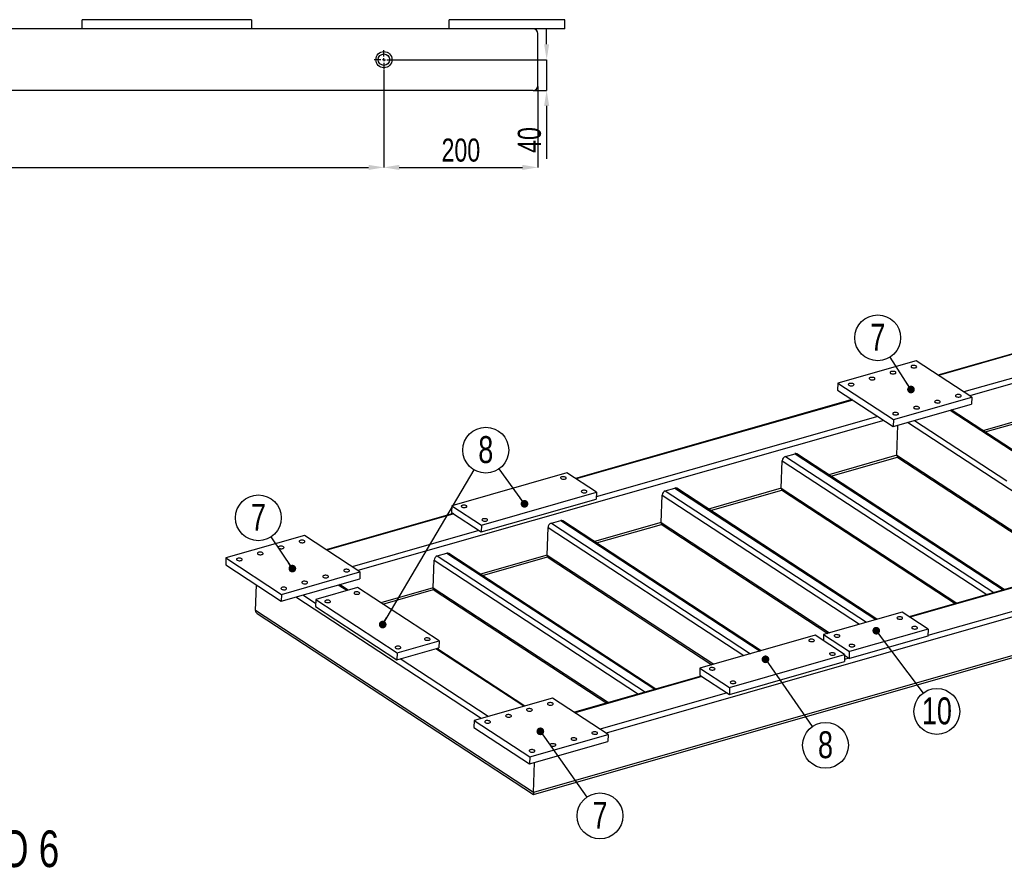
# Model space of a CAD drawing. Header units: millimetres. Extents: x 5 to 589, y 5 to 415.
# Tile 4 of 9: x 221 to 349, y 83 to 194. Entities that reach past the tile are written whole.
import ezdxf

# ---------------------------------------------------------------- set-up
doc = ezdxf.new("R2010")
doc.units = ezdxf.units.MM
doc.header["$PDSIZE"] = -1
doc.linetypes.add('CENTERX2', pattern=[20.32, 12.7, -2.54, 2.54, -2.54])
for name, color, linetype in [('COTES', 1, 'Continuous'), ('NOTES', 6, 'Continuous'), ('TRAIT-MIXTES', 3, 'CENTERX2')]:
    doc.layers.add(name, color=color, linetype=linetype)
doc.layers.add('TRAIT-FORT', color=4, linetype='Continuous', lineweight=25)
doc.styles.add('SLDTEXTSTYLE0', font='TXT', dxfattribs={"width": 0.75})
doc.dimstyles.new('SLDDIMSTYLE0', dxfattribs={"dimtxt": 3, "dimasz": 2, "dimexe": 0, "dimexo": 0.0625, "dimgap": 0.75, "dimtad": 1, "dimdec": 0, "dimlfac": 10, "dimrnd": 1e-09, "dimzin": 12, "dimdsep": 46, "dimtxsty": 'SLDTEXTSTYLE0', "dimsah": 1, "dimcen": 0.09, "dimadec": 0, "dimazin": 3, "dimtfac": 1, "dimtdec": 0, "dimtofl": 0, "dimtmove": 0, "dimatfit": 3, "dimfxl": 1, "dimfrac": 2, "dimtolj": 1, "dimtzin": 12, "dimarcsym": 0})
doc.dimstyles.new('SLDDIMSTYLE1', dxfattribs={"dimtxt": 3, "dimasz": 2, "dimexe": 0, "dimexo": 0.0625, "dimgap": 0.75, "dimtad": 1, "dimdec": 0, "dimlfac": 10, "dimrnd": 1e-09, "dimzin": 12, "dimdsep": 46, "dimtxsty": 'SLDTEXTSTYLE0', "dimsah": 1, "dimcen": 0.09, "dimadec": 0, "dimazin": 3, "dimtfac": 1, "dimtdec": 0, "dimtmove": 0, "dimatfit": 0, "dimfxl": 1, "dimfrac": 2, "dimtolj": 1, "dimtzin": 12, "dimarcsym": 0})
doc.dimstyles.new('SLDDIMSTYLE5', dxfattribs={"dimtxt": 0.18, "dimasz": 1, "dimexe": 0, "dimexo": 0.0625, "dimgap": 0, "dimtad": 0, "dimtih": 1, "dimtoh": 1, "dimdec": 0, "dimrnd": 1e-09, "dimzin": 0, "dimdsep": 46, "dimtxsty": 'Standard', "dimblk1": 'DOT', "dimblk2": 'DOT', "dimsah": 1, "dimcen": 0.09, "dimadec": 0, "dimazin": 0, "dimtfac": 1, "dimtdec": 0, "dimtofl": 0, "dimtmove": 0, "dimatfit": 3, "dimldrblk": 'DOT', "dimfxl": 1, "dimfrac": 2, "dimtolj": 1, "dimtzin": 0, "dimarcsym": 0})

# ---------------------------------------------------------------- blocks, each defined once
blk = doc.blocks.new('SW_NOTE_1')
at = {"layer": 'NOTES', "color": 0, "insert": (0, -1.21), "char_height": 4.7625, "attachment_point": 1, "style": 'SLDTEXTSTYLE0'}
blk.add_mtext('COTATION PERCAGES KIT SISMIQUE SUR LE FOLIO 6', dxfattribs=at)
blk = doc.blocks.new('SW_NOTE_15')
at = {"layer": 'NOTES', "color": 0}
blk.add_circle((-1.74, 2.42), 2.98, dxfattribs=at)
at = {"layer": 'NOTES', "color": 0, "insert": (-1.74, 4.24), "char_height": 3.5, "attachment_point": 2, "style": 'SLDTEXTSTYLE0'}
blk.add_mtext('8', dxfattribs=at)
blk = doc.blocks.new('_Dot')
at = {"color": 0, "linetype": 'ByBlock', "lineweight": -2}
blk.add_line((-0.5, 0), (-1, 0), dxfattribs=at)
at = {"color": 0, "linetype": 'ByBlock', "const_width": 0.5}
blk.add_lwpolyline([(-0.25, 0, 1), (0.25, 0, 1)], format="xyb", close=True, dxfattribs=at)
blk = doc.blocks.new('SW_NOTE_16')
at = {"layer": 'NOTES', "color": 0}
blk.add_circle((1.71, -2.45), 2.98, dxfattribs=at)
at = {"layer": 'NOTES', "color": 0, "insert": (1.71, -0.63), "char_height": 3.5, "attachment_point": 2, "style": 'SLDTEXTSTYLE0'}
blk.add_mtext('8', dxfattribs=at)
blk = doc.blocks.new('SW_NOTE_19')
at = {"layer": 'NOTES', "color": 0}
blk.add_circle((1.79, -2.39), 2.98, dxfattribs=at)
at = {"layer": 'NOTES', "color": 0, "insert": (1.8, -0.57), "char_height": 3.5, "attachment_point": 2, "style": 'SLDTEXTSTYLE0'}
blk.add_mtext('10', dxfattribs=at)
blk = doc.blocks.new('SW_NOTE_21')
at = {"layer": 'NOTES', "color": 0}
blk.add_circle((-1.61, 2.51), 2.98, dxfattribs=at)
at = {"layer": 'NOTES', "color": 0, "insert": (-1.61, 4.33), "char_height": 3.5, "attachment_point": 2, "style": 'SLDTEXTSTYLE0'}
blk.add_mtext('7', dxfattribs=at)
blk = doc.blocks.new('SW_NOTE_22')
at = {"layer": 'NOTES', "color": 0}
blk.add_circle((-1.66, 2.48), 2.98, dxfattribs=at)
at = {"layer": 'NOTES', "color": 0, "insert": (-1.66, 4.3), "char_height": 3.5, "attachment_point": 2, "style": 'SLDTEXTSTYLE0'}
blk.add_mtext('7', dxfattribs=at)
blk = doc.blocks.new('SW_NOTE_23')
at = {"layer": 'NOTES', "color": 0}
blk.add_circle((1.72, -2.44), 2.98, dxfattribs=at)
at = {"layer": 'NOTES', "color": 0, "insert": (1.72, -0.62), "char_height": 3.5, "attachment_point": 2, "style": 'SLDTEXTSTYLE0'}
blk.add_mtext('7', dxfattribs=at)
blk = doc.blocks.new('_D_61')
at = {"layer": 'COTES', "color": 0, "lineweight": -2, "transparency": 16777216}
for p, q in [((137.02, 187.97), (137.02, 175.29)), ((268.02, 187.97), (268.02, 175.29)), ((139.02, 175.29), (266.02, 175.29))]:
    blk.add_line(p, q, dxfattribs=at)
at = {"layer": 'COTES', "color": 0, "transparency": 16777216}
for points in [[(139.02, 175.62), (139.02, 174.95), (137.02, 175.29)], [(266.02, 175.62), (266.02, 174.95), (268.02, 175.29)]]:
    blk.add_solid(points, dxfattribs=at)
at = {"layer": 'Defpoints', "color": 0, "transparency": 16777216}
for p in [(137.02, 188.04), (268.02, 188.04), (268.02, 175.29)]:
    blk.add_point(p, dxfattribs=at)
at = {"layer": 'COTES', "color": 0, "transparency": 16777216, "insert": (202.52, 179.04), "char_height": 3, "attachment_point": 2, "style": 'SLDTEXTSTYLE0'}
blk.add_mtext('\\A1;1310', dxfattribs=at)
blk = doc.blocks.new('_D_63')
at = {"layer": 'COTES', "color": 0, "lineweight": -2, "transparency": 16777216}
for p, q in [((268.02, 187.97), (268.02, 175.29)), ((288.02, 185.82), (288.02, 175.29)), ((270.02, 175.29), (286.02, 175.29))]:
    blk.add_line(p, q, dxfattribs=at)
at = {"layer": 'COTES', "color": 0, "transparency": 16777216}
for points in [[(270.02, 175.62), (270.02, 174.95), (268.02, 175.29)], [(286.02, 175.62), (286.02, 174.95), (288.02, 175.29)]]:
    blk.add_solid(points, dxfattribs=at)
at = {"layer": 'Defpoints', "color": 0, "transparency": 16777216}
for p in [(268.02, 188.04), (288.02, 185.89), (288.02, 175.29)]:
    blk.add_point(p, dxfattribs=at)
at = {"layer": 'COTES', "color": 0, "transparency": 16777216, "insert": (278.02, 179.04), "char_height": 3, "attachment_point": 2, "style": 'SLDTEXTSTYLE0'}
blk.add_mtext('\\A1;200', dxfattribs=at)
blk = doc.blocks.new('_D_64')
at = {"layer": 'COTES', "color": 0, "lineweight": -2, "transparency": 16777216}
for p, q in [((289.17, 191.29), (289.17, 193.29)), ((269.33, 189.29), (289.17, 189.29)), ((289.17, 189.29), (289.17, 185.29)), ((287.48, 185.29), (289.17, 185.29)), ((289.17, 183.29), (289.17, 176.41))]:
    blk.add_line(p, q, dxfattribs=at)
at = {"layer": 'COTES', "color": 0, "transparency": 16777216}
for points in [[(288.84, 191.29), (289.5, 191.29), (289.17, 189.29)], [(288.84, 183.29), (289.5, 183.29), (289.17, 185.29)]]:
    blk.add_solid(points, dxfattribs=at)
at = {"layer": 'Defpoints', "color": 0, "transparency": 16777216}
for p in [(269.27, 189.29), (287.42, 185.29), (289.17, 185.29)]:
    blk.add_point(p, dxfattribs=at)
at = {"layer": 'COTES', "color": 0, "transparency": 16777216, "insert": (285.42, 178.85), "char_height": 3, "attachment_point": 2, "rotation": 90, "style": 'SLDTEXTSTYLE0'}
blk.add_mtext('\\A1;40', dxfattribs=at)
blk = doc.blocks.new('SW_CENTERMARKSYMBOL_71')
at = {"layer": 'TRAIT-MIXTES', "color": 0}
for p, q in [((-0.4, 0), (-1.25, 0)), ((0, 0), (-0.2, 0)), ((0, 0.4), (0, 1.25)), ((0, 0), (0, 0.2)), ((0, 0), (0, -0.2)), ((0, 0), (0.2, 0)), ((0.4, 0), (1.25, 0)), ((0, -0.4), (0, -1.25))]:
    blk.add_line(p, q, dxfattribs=at)

msp = doc.modelspace()

# ---------------------------------------------------------------- linework, layer by layer
at = {"layer": 'TRAIT-FORT', "lineweight": 25}
for p, q in [((228.82, 193.29), (169.22, 193.29)), ((250.82, 194.49), (228.82, 194.49)), ((228.82, 193.29), (228.82, 194.49)), ((250.82, 193.29), (228.82, 193.29)), ((250.82, 194.49), (250.82, 193.29)), ((276.52, 193.29), (250.82, 193.29)), ((276.52, 193.29), (276.52, 194.49)), ((291.52, 194.49), (276.52, 194.49)), ((291.52, 193.29), (276.52, 193.29)), ((291.52, 193.29), (291.52, 194.49)), ((288.02, 185.89), (288.02, 192.69)), ((287.42, 185.29), (46.62, 185.29)), ((412.49, 165.13), (344.15, 145.6)), ((375.96, 158.56), (340.03, 148.3)), ((376.04, 158.51), (340.11, 148.24)), ((379.32, 156.36), (343.39, 146.1)), ((337.2, 150.15), (327, 147.24)), ((344.42, 145.42), (337.2, 150.15)), ((327, 147.24), (326.97, 146.34)), ((327, 147.24), (334.23, 142.51)), ((452.08, 146.11), (296.9, 101.77)), ((326.97, 146.34), (334.19, 141.62)), ((440.68, 146.72), (336.28, 116.89)), ((440.72, 146.65), (336.36, 116.84)), ((328.86, 145.1), (292.94, 134.84)), ((328.95, 145.05), (293.02, 134.79)), ((334.23, 142.51), (344.42, 145.42)), ((344.42, 145.42), (344.39, 144.53)), ((334.19, 141.62), (344.39, 144.53)), ((341.6, 143.73), (353.03, 136.25)), ((353.18, 136.29), (341.75, 143.77)), ((332.98, 142.41), (264.64, 122.88)), ((332.22, 142.91), (295.62, 132.45)), ((334.23, 142.51), (334.19, 141.62)), ((336.09, 142.16), (363.02, 124.53)), ((336.98, 142.41), (348.96, 134.57)), ((353.11, 143.14), (345.88, 141.07)), ((346.15, 140.9), (353.17, 142.91)), ((451.9, 141.03), (287.44, 94.04)), ((334.69, 137.87), (334.83, 141.8)), ((287.48, 93.8), (451.56, 140.68)), ((319.67, 133.58), (319.8, 137.17)), ((319.8, 137.17), (346.37, 119.77)), ((320.22, 137.73), (321.45, 138.08)), ((320.22, 137.73), (347.27, 120.03)), ((321.45, 138.08), (348.49, 120.38)), ((348.64, 120.42), (321.7, 138.05)), ((334.69, 137.87), (325.84, 135.34)), ((326.1, 135.17), (334.75, 137.64)), ((334.69, 137.87), (357.49, 122.95)), ((334.83, 137.57), (357.27, 122.89)), ((291.79, 135.59), (276.83, 131.32)), ((295.64, 133.07), (291.79, 135.59)), ((304.59, 133.26), (305.82, 133.61)), ((304.59, 133.26), (330.73, 116.16)), ((305.82, 133.61), (331.95, 116.51)), ((332.1, 116.55), (306.07, 133.58)), ((319.67, 133.58), (310.21, 130.88)), ((310.47, 130.71), (319.73, 133.35)), ((319.67, 133.58), (342.47, 118.66)), ((319.81, 133.28), (342.25, 118.59)), ((280.66, 127.9), (295.61, 132.18)), ((280.69, 128.8), (295.64, 133.07)), ((295.64, 133.07), (295.61, 132.18)), ((304.04, 129.12), (304.17, 132.7)), ((304.17, 132.7), (329.83, 115.9)), ((276.83, 131.32), (276.8, 130.42)), ((276.83, 131.32), (280.69, 128.8)), ((277.01, 130.29), (260.52, 125.58)), ((277.09, 130.24), (260.6, 125.52)), ((276.8, 130.42), (280.66, 127.9)), ((289.78, 129.03), (291, 129.38)), ((291, 129.38), (316.9, 112.43)), ((317.04, 112.47), (291.26, 129.35)), ((280.37, 128.09), (263.88, 123.38)), ((280.69, 128.8), (280.66, 127.9)), ((289.23, 124.88), (289.35, 128.47)), ((289.35, 128.47), (314.78, 111.83)), ((289.78, 129.03), (315.67, 112.08)), ((304.04, 129.12), (295.39, 126.65)), ((295.66, 126.47), (304.1, 128.89)), ((304.04, 129.12), (325.93, 114.79)), ((304.17, 128.81), (325.71, 114.72)), ((257.68, 127.43), (247.49, 124.52)), ((264.91, 122.71), (257.68, 127.43)), ((247.49, 124.52), (247.46, 123.62)), ((247.49, 124.52), (254.71, 119.79)), ((274.41, 120.65), (274.54, 124.23)), ((274.54, 124.23), (301.11, 106.84)), ((274.96, 124.8), (276.18, 125.15)), ((274.96, 124.8), (302.01, 107.1)), ((276.18, 125.15), (303.23, 107.45)), ((303.38, 107.49), (276.44, 125.12)), ((289.23, 124.88), (280.58, 122.41)), ((280.84, 122.24), (289.29, 124.65)), ((289.23, 124.88), (310.88, 110.71)), ((289.36, 124.58), (310.65, 110.65)), ((247.46, 123.62), (254.68, 118.9)), ((254.68, 118.9), (264.87, 121.81)), ((254.71, 119.79), (264.91, 122.71)), ((264.91, 122.71), (264.87, 121.81)), ((251.33, 117.68), (251.44, 121.02)), ((264.6, 120.67), (259.16, 119.12)), ((263.22, 120.28), (262.09, 121.01)), ((263.36, 120.32), (262.24, 121.06)), ((275.19, 113.74), (264.6, 120.67)), ((274.41, 120.65), (267.6, 118.7)), ((267.87, 118.53), (274.47, 120.42)), ((274.41, 120.65), (297.21, 105.73)), ((274.54, 120.35), (296.98, 105.66)), ((254.71, 119.79), (254.68, 118.9)), ((280.67, 103.67), (256.57, 119.44)), ((259.14, 118.6), (257.47, 119.69)), ((259.16, 119.12), (259.13, 118.22)), ((259.16, 119.12), (269.76, 112.18)), ((356.12, 119.4), (338.71, 114.43)), ((259.13, 118.22), (269.72, 111.29)), ((287.44, 94.04), (251.33, 117.68)), ((251.56, 117.31), (287.47, 93.8)), ((335.37, 117.48), (325.17, 114.57)), ((338.74, 115.28), (335.37, 117.48)), ((338.74, 115.28), (328.54, 112.37)), ((338.74, 115.28), (338.71, 114.38)), ((324.05, 114.48), (309.1, 110.2)), ((327.9, 111.96), (324.05, 114.48)), ((325.17, 114.57), (325.14, 113.76)), ((325.17, 114.57), (328.54, 112.37)), ((338.71, 114.38), (328.51, 111.47)), ((269.72, 111.29), (275.16, 112.84)), ((269.76, 112.18), (275.19, 113.74)), ((286.19, 105.24), (274.75, 112.72)), ((286.33, 105.28), (274.9, 112.77)), ((275.19, 113.74), (275.16, 112.84)), ((269.76, 112.18), (269.72, 111.29)), ((281.56, 103.92), (270.13, 111.4)), ((312.95, 107.68), (327.9, 111.96)), ((327.9, 111.96), (327.87, 111.06)), ((328.46, 111.5), (327.88, 111.33)), ((327.9, 111.87), (328.51, 111.47)), ((328.51, 111.47), (328.54, 112.37)), ((309.1, 110.2), (309.07, 109.31)), ((309.1, 110.2), (312.95, 107.68)), ((312.92, 106.79), (327.87, 111.06)), ((309.27, 109.17), (292.78, 104.46)), ((309.35, 109.12), (292.86, 104.41)), ((309.07, 109.31), (312.92, 106.79)), ((312.95, 107.68), (312.92, 106.79)), ((289.95, 106.32), (279.75, 103.4)), ((297.17, 101.59), (289.95, 106.32)), ((312.63, 106.98), (296.14, 102.26)), ((279.75, 103.4), (279.72, 102.51)), ((279.72, 102.51), (286.94, 97.78)), ((279.75, 103.4), (286.98, 98.68)), ((286.98, 98.68), (297.17, 101.59)), ((297.17, 101.59), (297.14, 100.69)), ((286.94, 97.78), (297.14, 100.69)), ((286.98, 98.68), (286.94, 97.78)), ((287.44, 94.04), (287.58, 97.96))]:
    msp.add_line(p, q, dxfattribs=at)
at = {"layer": 'TRAIT-FORT', "lineweight": 25, "flags": 128}
for points in [[(333.88, 148.52), (333.95, 148.49), (334.04, 148.46), (334.14, 148.45), (334.25, 148.45), (334.35, 148.46), (334.44, 148.48), (334.51, 148.52), (334.55, 148.56), (334.56, 148.61), (334.54, 148.66), (334.49, 148.7), (334.41, 148.74), (334.32, 148.76), (334.22, 148.78), (334.11, 148.78), (334.01, 148.76), (333.92, 148.74), (333.86, 148.7), (333.82, 148.66), (333.81, 148.61), (333.83, 148.57), (333.88, 148.52)], [(336.59, 149.3), (336.67, 149.26), (336.76, 149.24), (336.86, 149.22), (336.97, 149.22), (337.07, 149.24), (337.16, 149.26), (337.22, 149.3), (337.26, 149.34), (337.27, 149.38), (337.25, 149.43), (337.21, 149.48), (337.13, 149.51), (337.04, 149.54), (336.94, 149.55), (336.83, 149.55), (336.73, 149.54), (336.64, 149.52), (336.58, 149.48), (336.54, 149.44), (336.53, 149.39), (336.55, 149.34), (336.59, 149.3)], [(328.44, 146.97), (328.51, 146.93), (328.6, 146.91), (328.71, 146.89), (328.81, 146.89), (328.92, 146.91), (329, 146.93), (329.07, 146.97), (329.11, 147.01), (329.12, 147.05), (329.1, 147.1), (329.05, 147.15), (328.98, 147.18), (328.88, 147.21), (328.78, 147.22), (328.67, 147.22), (328.57, 147.21), (328.49, 147.19), (328.42, 147.15), (328.38, 147.11), (328.37, 147.06), (328.39, 147.01), (328.44, 146.97)], [(331.16, 147.75), (331.23, 147.71), (331.32, 147.68), (331.43, 147.67), (331.53, 147.67), (331.63, 147.68), (331.72, 147.71), (331.79, 147.74), (331.83, 147.78), (331.84, 147.83), (331.82, 147.88), (331.77, 147.92), (331.7, 147.96), (331.6, 147.98), (331.5, 148), (331.39, 148), (331.29, 147.99), (331.2, 147.96), (331.14, 147.93), (331.1, 147.88), (331.09, 147.84), (331.11, 147.79), (331.16, 147.75)], [(339.65, 144.74), (339.73, 144.71), (339.82, 144.68), (339.92, 144.67), (340.03, 144.66), (340.13, 144.68), (340.22, 144.7), (340.28, 144.74), (340.32, 144.78), (340.33, 144.83), (340.31, 144.87), (340.27, 144.92), (340.19, 144.95), (340.1, 144.98), (340, 144.99), (339.89, 144.99), (339.79, 144.98), (339.7, 144.96), (339.64, 144.92), (339.6, 144.88), (339.59, 144.83), (339.61, 144.79), (339.65, 144.74)], [(342.37, 145.52), (342.45, 145.48), (342.54, 145.46), (342.64, 145.44), (342.75, 145.44), (342.85, 145.45), (342.94, 145.48), (343, 145.51), (343.04, 145.56), (343.05, 145.6), (343.03, 145.65), (342.98, 145.69), (342.91, 145.73), (342.82, 145.76), (342.71, 145.77), (342.61, 145.77), (342.51, 145.76), (342.42, 145.73), (342.35, 145.7), (342.31, 145.66), (342.3, 145.61), (342.32, 145.56), (342.37, 145.52)], [(334.22, 143.19), (334.29, 143.15), (334.38, 143.13), (334.49, 143.11), (334.59, 143.11), (334.69, 143.12), (334.78, 143.15), (334.85, 143.18), (334.89, 143.23), (334.9, 143.27), (334.88, 143.32), (334.83, 143.36), (334.76, 143.4), (334.66, 143.43), (334.56, 143.44), (334.45, 143.44), (334.35, 143.43), (334.27, 143.4), (334.2, 143.37), (334.16, 143.33), (334.15, 143.28), (334.17, 143.23), (334.22, 143.19)], [(336.94, 143.97), (337.01, 143.93), (337.1, 143.9), (337.2, 143.89), (337.31, 143.89), (337.41, 143.9), (337.5, 143.92), (337.57, 143.96), (337.61, 144), (337.62, 144.05), (337.6, 144.1), (337.55, 144.14), (337.47, 144.18), (337.38, 144.2), (337.28, 144.22), (337.17, 144.22), (337.07, 144.21), (336.98, 144.18), (336.92, 144.15), (336.88, 144.1), (336.87, 144.06), (336.89, 144.01), (336.94, 143.97)], [(291.05, 134.84), (291.12, 134.8), (291.21, 134.78), (291.31, 134.76), (291.41, 134.76), (291.51, 134.77), (291.6, 134.8), (291.66, 134.83), (291.7, 134.87), (291.71, 134.92), (291.69, 134.97), (291.64, 135.01), (291.57, 135.04), (291.48, 135.07), (291.38, 135.08), (291.28, 135.08), (291.18, 135.07), (291.09, 135.05), (291.03, 135.01), (290.99, 134.97), (290.98, 134.93), (291, 134.88), (291.05, 134.84)], [(293.74, 133.07), (293.81, 133.04), (293.9, 133.01), (294.01, 133), (294.11, 133), (294.21, 133.01), (294.29, 133.03), (294.36, 133.07), (294.4, 133.11), (294.41, 133.15), (294.39, 133.2), (294.34, 133.24), (294.27, 133.28), (294.18, 133.3), (294.08, 133.32), (293.97, 133.32), (293.87, 133.31), (293.79, 133.28), (293.72, 133.25), (293.68, 133.21), (293.67, 133.16), (293.69, 133.12), (293.74, 133.07)], [(278.13, 131.15), (278.2, 131.11), (278.29, 131.09), (278.4, 131.07), (278.5, 131.07), (278.6, 131.08), (278.68, 131.11), (278.75, 131.14), (278.79, 131.18), (278.8, 131.23), (278.78, 131.28), (278.73, 131.32), (278.66, 131.35), (278.57, 131.38), (278.47, 131.39), (278.36, 131.4), (278.26, 131.38), (278.18, 131.36), (278.11, 131.32), (278.08, 131.28), (278.07, 131.24), (278.09, 131.19), (278.13, 131.15)], [(280.83, 129.38), (280.9, 129.35), (280.99, 129.32), (281.09, 129.31), (281.2, 129.31), (281.3, 129.32), (281.38, 129.34), (281.45, 129.38), (281.48, 129.42), (281.49, 129.47), (281.48, 129.51), (281.43, 129.55), (281.36, 129.59), (281.27, 129.62), (281.16, 129.63), (281.06, 129.63), (280.96, 129.62), (280.88, 129.59), (280.81, 129.56), (280.77, 129.52), (280.76, 129.47), (280.78, 129.43), (280.83, 129.38)], [(257.08, 126.58), (257.15, 126.55), (257.25, 126.52), (257.35, 126.5), (257.46, 126.5), (257.56, 126.52), (257.64, 126.54), (257.71, 126.58), (257.75, 126.62), (257.76, 126.67), (257.74, 126.71), (257.69, 126.76), (257.62, 126.79), (257.53, 126.82), (257.42, 126.83), (257.32, 126.83), (257.22, 126.82), (257.13, 126.8), (257.06, 126.76), (257.02, 126.72), (257.01, 126.67), (257.03, 126.63), (257.08, 126.58)], [(254.36, 125.81), (254.44, 125.77), (254.53, 125.74), (254.63, 125.73), (254.74, 125.73), (254.84, 125.74), (254.93, 125.76), (254.99, 125.8), (255.03, 125.84), (255.04, 125.89), (255.02, 125.94), (254.97, 125.98), (254.9, 126.02), (254.81, 126.04), (254.7, 126.06), (254.6, 126.06), (254.5, 126.05), (254.41, 126.02), (254.34, 125.99), (254.3, 125.94), (254.29, 125.9), (254.31, 125.85), (254.36, 125.81)], [(248.93, 124.25), (249, 124.22), (249.09, 124.19), (249.19, 124.17), (249.3, 124.17), (249.4, 124.19), (249.49, 124.21), (249.56, 124.25), (249.6, 124.29), (249.61, 124.34), (249.59, 124.38), (249.54, 124.43), (249.46, 124.46), (249.37, 124.49), (249.27, 124.5), (249.16, 124.5), (249.06, 124.49), (248.97, 124.47), (248.91, 124.43), (248.87, 124.39), (248.86, 124.34), (248.88, 124.3), (248.93, 124.25)], [(251.64, 125.03), (251.72, 124.99), (251.81, 124.97), (251.91, 124.95), (252.02, 124.95), (252.12, 124.96), (252.21, 124.99), (252.27, 125.02), (252.31, 125.07), (252.32, 125.11), (252.3, 125.16), (252.26, 125.2), (252.18, 125.24), (252.09, 125.27), (251.99, 125.28), (251.88, 125.28), (251.78, 125.27), (251.69, 125.24), (251.63, 125.21), (251.59, 125.17), (251.58, 125.12), (251.59, 125.07), (251.64, 125.03)], [(262.86, 122.8), (262.93, 122.76), (263.02, 122.74), (263.13, 122.72), (263.23, 122.72), (263.34, 122.73), (263.42, 122.76), (263.49, 122.79), (263.53, 122.84), (263.54, 122.88), (263.52, 122.93), (263.47, 122.97), (263.4, 123.01), (263.3, 123.04), (263.2, 123.05), (263.09, 123.05), (262.99, 123.04), (262.91, 123.02), (262.84, 122.98), (262.8, 122.94), (262.79, 122.89), (262.81, 122.84), (262.86, 122.8)], [(260.14, 122.02), (260.21, 121.99), (260.31, 121.96), (260.41, 121.95), (260.52, 121.95), (260.62, 121.96), (260.7, 121.98), (260.77, 122.02), (260.81, 122.06), (260.82, 122.11), (260.8, 122.15), (260.75, 122.2), (260.68, 122.23), (260.59, 122.26), (260.48, 122.27), (260.38, 122.28), (260.28, 122.26), (260.19, 122.24), (260.12, 122.2), (260.08, 122.16), (260.07, 122.11), (260.09, 122.07), (260.14, 122.02)], [(254.7, 120.47), (254.78, 120.43), (254.87, 120.41), (254.97, 120.39), (255.08, 120.39), (255.18, 120.4), (255.27, 120.43), (255.33, 120.46), (255.37, 120.51), (255.38, 120.55), (255.36, 120.6), (255.32, 120.64), (255.24, 120.68), (255.15, 120.71), (255.05, 120.72), (254.94, 120.72), (254.84, 120.71), (254.75, 120.68), (254.69, 120.65), (254.65, 120.61), (254.64, 120.56), (254.66, 120.51), (254.7, 120.47)], [(257.42, 121.25), (257.5, 121.21), (257.59, 121.18), (257.69, 121.17), (257.8, 121.17), (257.9, 121.18), (257.99, 121.21), (258.05, 121.24), (258.09, 121.28), (258.1, 121.33), (258.08, 121.38), (258.03, 121.42), (257.96, 121.46), (257.87, 121.48), (257.76, 121.5), (257.66, 121.5), (257.56, 121.49), (257.47, 121.46), (257.4, 121.43), (257.36, 121.38), (257.35, 121.34), (257.37, 121.29), (257.42, 121.25)], [(260.4, 118.79), (260.47, 118.76), (260.56, 118.73), (260.66, 118.72), (260.77, 118.72), (260.87, 118.73), (260.95, 118.75), (261.02, 118.79), (261.06, 118.83), (261.07, 118.87), (261.05, 118.92), (261, 118.96), (260.93, 119), (260.84, 119.02), (260.74, 119.04), (260.63, 119.04), (260.53, 119.03), (260.45, 119), (260.38, 118.97), (260.34, 118.93), (260.33, 118.88), (260.35, 118.83), (260.4, 118.79)], [(264.21, 119.88), (264.28, 119.84), (264.37, 119.82), (264.47, 119.8), (264.57, 119.8), (264.67, 119.82), (264.76, 119.84), (264.82, 119.87), (264.86, 119.92), (264.87, 119.96), (264.85, 120.01), (264.8, 120.05), (264.73, 120.09), (264.64, 120.11), (264.54, 120.13), (264.44, 120.13), (264.34, 120.11), (264.25, 120.09), (264.19, 120.06), (264.15, 120.01), (264.14, 119.97), (264.16, 119.92), (264.21, 119.88)], [(334.76, 116.63), (334.84, 116.6), (334.93, 116.57), (335.03, 116.56), (335.14, 116.55), (335.24, 116.57), (335.33, 116.59), (335.39, 116.63), (335.43, 116.67), (335.44, 116.72), (335.42, 116.76), (335.38, 116.81), (335.3, 116.84), (335.21, 116.87), (335.11, 116.88), (335, 116.89), (334.9, 116.87), (334.81, 116.85), (334.75, 116.81), (334.71, 116.77), (334.7, 116.72), (334.72, 116.68), (334.76, 116.63)], [(336.69, 115.37), (336.76, 115.34), (336.86, 115.31), (336.96, 115.29), (337.07, 115.29), (337.17, 115.31), (337.25, 115.33), (337.32, 115.37), (337.36, 115.41), (337.37, 115.46), (337.35, 115.5), (337.3, 115.55), (337.23, 115.58), (337.14, 115.61), (337.03, 115.62), (336.93, 115.62), (336.83, 115.61), (336.74, 115.59), (336.67, 115.55), (336.63, 115.51), (336.62, 115.46), (336.64, 115.42), (336.69, 115.37)], [(273.36, 113.89), (273.43, 113.86), (273.52, 113.83), (273.62, 113.82), (273.72, 113.82), (273.82, 113.83), (273.91, 113.85), (273.97, 113.89), (274.01, 113.93), (274.02, 113.97), (274, 114.02), (273.95, 114.06), (273.88, 114.1), (273.79, 114.12), (273.69, 114.14), (273.59, 114.14), (273.49, 114.13), (273.4, 114.1), (273.34, 114.07), (273.3, 114.03), (273.29, 113.98), (273.31, 113.93), (273.36, 113.89)], [(323.31, 113.72), (323.38, 113.69), (323.47, 113.66), (323.57, 113.65), (323.68, 113.65), (323.77, 113.66), (323.86, 113.68), (323.92, 113.72), (323.96, 113.76), (323.97, 113.8), (323.95, 113.85), (323.91, 113.89), (323.83, 113.93), (323.74, 113.95), (323.64, 113.97), (323.54, 113.97), (323.44, 113.96), (323.36, 113.93), (323.29, 113.9), (323.25, 113.86), (323.24, 113.81), (323.26, 113.76), (323.31, 113.72)], [(326.61, 114.3), (326.68, 114.27), (326.77, 114.24), (326.88, 114.23), (326.99, 114.22), (327.09, 114.24), (327.17, 114.26), (327.24, 114.3), (327.28, 114.34), (327.29, 114.39), (327.27, 114.43), (327.22, 114.48), (327.15, 114.51), (327.06, 114.54), (326.95, 114.55), (326.84, 114.56), (326.74, 114.54), (326.66, 114.52), (326.59, 114.48), (326.55, 114.44), (326.54, 114.39), (326.56, 114.35), (326.61, 114.3)], [(269.55, 112.8), (269.62, 112.77), (269.71, 112.74), (269.81, 112.73), (269.92, 112.73), (270.02, 112.74), (270.1, 112.76), (270.17, 112.8), (270.2, 112.84), (270.21, 112.89), (270.2, 112.93), (270.15, 112.98), (270.08, 113.01), (269.99, 113.04), (269.88, 113.05), (269.78, 113.05), (269.68, 113.04), (269.6, 113.01), (269.53, 112.98), (269.49, 112.94), (269.48, 112.89), (269.5, 112.85), (269.55, 112.8)], [(328.54, 113.04), (328.61, 113.01), (328.7, 112.98), (328.8, 112.96), (328.91, 112.96), (329.01, 112.98), (329.1, 113), (329.17, 113.04), (329.21, 113.08), (329.22, 113.13), (329.2, 113.17), (329.15, 113.22), (329.07, 113.25), (328.98, 113.28), (328.88, 113.29), (328.77, 113.29), (328.67, 113.28), (328.58, 113.26), (328.52, 113.22), (328.48, 113.18), (328.47, 113.13), (328.49, 113.09), (328.54, 113.04)], [(326.01, 111.96), (326.08, 111.92), (326.17, 111.9), (326.27, 111.88), (326.37, 111.88), (326.47, 111.89), (326.56, 111.92), (326.62, 111.95), (326.66, 111.99), (326.67, 112.04), (326.65, 112.09), (326.6, 112.13), (326.53, 112.16), (326.44, 112.19), (326.34, 112.2), (326.24, 112.2), (326.14, 112.19), (326.05, 112.17), (325.99, 112.13), (325.95, 112.09), (325.94, 112.05), (325.96, 112), (326.01, 111.96)], [(310.4, 110.03), (310.47, 110), (310.56, 109.97), (310.66, 109.96), (310.76, 109.96), (310.86, 109.97), (310.95, 109.99), (311.01, 110.03), (311.05, 110.07), (311.06, 110.11), (311.04, 110.16), (310.99, 110.2), (310.92, 110.24), (310.83, 110.26), (310.73, 110.28), (310.63, 110.28), (310.53, 110.27), (310.44, 110.24), (310.38, 110.21), (310.34, 110.17), (310.33, 110.12), (310.35, 110.07), (310.4, 110.03)], [(313.09, 108.27), (313.16, 108.23), (313.25, 108.21), (313.36, 108.19), (313.46, 108.19), (313.56, 108.2), (313.64, 108.23), (313.71, 108.26), (313.75, 108.3), (313.76, 108.35), (313.74, 108.4), (313.69, 108.44), (313.62, 108.47), (313.53, 108.5), (313.43, 108.51), (313.32, 108.51), (313.22, 108.5), (313.14, 108.48), (313.07, 108.44), (313.04, 108.4), (313.03, 108.36), (313.05, 108.31), (313.09, 108.27)], [(286.63, 104.69), (286.7, 104.65), (286.79, 104.63), (286.89, 104.61), (287, 104.61), (287.1, 104.62), (287.19, 104.65), (287.26, 104.68), (287.3, 104.73), (287.31, 104.77), (287.29, 104.82), (287.24, 104.86), (287.16, 104.9), (287.07, 104.93), (286.97, 104.94), (286.86, 104.94), (286.76, 104.93), (286.67, 104.9), (286.61, 104.87), (286.57, 104.83), (286.56, 104.78), (286.58, 104.73), (286.63, 104.69)], [(289.34, 105.47), (289.42, 105.43), (289.51, 105.4), (289.61, 105.39), (289.72, 105.39), (289.82, 105.4), (289.91, 105.43), (289.97, 105.46), (290.01, 105.5), (290.02, 105.55), (290, 105.6), (289.96, 105.64), (289.88, 105.68), (289.79, 105.7), (289.69, 105.72), (289.58, 105.72), (289.48, 105.71), (289.39, 105.68), (289.33, 105.65), (289.29, 105.6), (289.28, 105.56), (289.29, 105.51), (289.34, 105.47)], [(283.91, 103.91), (283.98, 103.88), (284.07, 103.85), (284.18, 103.84), (284.28, 103.83), (284.38, 103.85), (284.47, 103.87), (284.54, 103.91), (284.58, 103.95), (284.59, 104), (284.57, 104.04), (284.52, 104.09), (284.45, 104.12), (284.35, 104.15), (284.25, 104.16), (284.14, 104.17), (284.04, 104.15), (283.95, 104.13), (283.89, 104.09), (283.85, 104.05), (283.84, 104), (283.86, 103.96), (283.91, 103.91)], [(281.19, 103.14), (281.26, 103.1), (281.35, 103.07), (281.46, 103.06), (281.56, 103.06), (281.67, 103.07), (281.75, 103.1), (281.82, 103.13), (281.86, 103.17), (281.87, 103.22), (281.85, 103.27), (281.8, 103.31), (281.73, 103.35), (281.63, 103.37), (281.53, 103.39), (281.42, 103.39), (281.32, 103.38), (281.24, 103.35), (281.17, 103.32), (281.13, 103.27), (281.12, 103.23), (281.14, 103.18), (281.19, 103.14)], [(292.4, 100.91), (292.48, 100.87), (292.57, 100.84), (292.67, 100.83), (292.78, 100.83), (292.88, 100.84), (292.97, 100.87), (293.03, 100.9), (293.07, 100.94), (293.08, 100.99), (293.06, 101.04), (293.02, 101.08), (292.94, 101.12), (292.85, 101.14), (292.75, 101.16), (292.64, 101.16), (292.54, 101.15), (292.45, 101.12), (292.39, 101.09), (292.35, 101.04), (292.34, 101), (292.36, 100.95), (292.4, 100.91)], [(295.12, 101.68), (295.2, 101.65), (295.29, 101.62), (295.39, 101.61), (295.5, 101.61), (295.6, 101.62), (295.69, 101.64), (295.75, 101.68), (295.79, 101.72), (295.8, 101.77), (295.78, 101.82), (295.73, 101.86), (295.66, 101.9), (295.57, 101.92), (295.46, 101.94), (295.36, 101.94), (295.26, 101.92), (295.17, 101.9), (295.1, 101.86), (295.06, 101.82), (295.05, 101.77), (295.07, 101.73), (295.12, 101.68)], [(289.69, 100.13), (289.76, 100.09), (289.85, 100.07), (289.95, 100.05), (290.06, 100.05), (290.16, 100.07), (290.25, 100.09), (290.32, 100.13), (290.36, 100.17), (290.37, 100.21), (290.35, 100.26), (290.3, 100.31), (290.22, 100.34), (290.13, 100.37), (290.03, 100.38), (289.92, 100.38), (289.82, 100.37), (289.73, 100.35), (289.67, 100.31), (289.63, 100.27), (289.62, 100.22), (289.64, 100.17), (289.69, 100.13)], [(286.97, 99.35), (287.04, 99.32), (287.13, 99.29), (287.24, 99.28), (287.34, 99.28), (287.44, 99.29), (287.53, 99.31), (287.6, 99.35), (287.64, 99.39), (287.65, 99.44), (287.63, 99.49), (287.58, 99.53), (287.51, 99.56), (287.41, 99.59), (287.31, 99.61), (287.2, 99.61), (287.1, 99.59), (287.01, 99.57), (286.95, 99.53), (286.91, 99.49), (286.9, 99.44), (286.92, 99.4), (286.97, 99.35)]]:
    msp.add_lwpolyline(points, dxfattribs=at)
at = {"layer": 'TRAIT-FORT', "lineweight": 25}
for radius in [1.05, 0.75]:
    msp.add_circle((268.02, 189.29), radius, dxfattribs=at)
for centre, radius, start, end in [((287.42, 192.69), 0.6, 0, 90), ((287.42, 185.89), 0.6, 270, 0), ((320.43, 137.13), 0.633, 109.2176, 177.0007), ((321.54, 137.79), 0.307, 58.428, 108.4781), ((335.02, 137.84), 0.334, 174.2835, 233.5753), ((304.8, 132.67), 0.633, 109.2176, 177.0007), ((305.91, 133.32), 0.307, 58.428, 108.4781), ((320, 133.55), 0.334, 174.2835, 233.5753), ((291.1, 129.09), 0.307, 58.428, 108.4781), ((289.98, 128.43), 0.633, 109.2176, 177.0007), ((304.37, 129.08), 0.334, 174.2835, 233.5753), ((275.17, 124.2), 0.633, 109.2176, 177.0007), ((276.28, 124.86), 0.307, 58.428, 108.4781), ((289.56, 124.85), 0.334, 174.2835, 233.5753), ((274.74, 120.62), 0.334, 174.2835, 233.5753)]:
    msp.add_arc(centre, radius, start, end, dxfattribs=at)
for centre, major_axis, ratio, start_param, end_param in [((252.02, 117.6), (0.694, -0.105), 0.63639, 3.215036, 4.089288), ((252.02, 117.6), (0.694, -0.105), 0.63639, 3.215036, 4.089288), ((287.56, 94.34), (0.082, 0.542), 0.160888, 2.193897, 3.215036), ((287.56, 94.34), (0.082, 0.542), 0.160888, 2.193897, 3.215036)]:
    msp.add_ellipse(centre, major_axis=major_axis, ratio=ratio, start_param=start_param, end_param=end_param, dxfattribs=at)

# ---------------------------------------------------------------- block references
at = {"layer": 'NOTES'}
for name, p in [('SW_NOTE_21', (333.81, 150.63)), ('SW_NOTE_15', (283, 136.12)), ('SW_NOTE_22', (253.36, 127.26)), ('SW_NOTE_19', (338.09, 106.97)), ('SW_NOTE_16', (323.7, 102.63)), ('SW_NOTE_1', (101.61, 90.32)), ('SW_NOTE_23', (294.38, 93.44))]:
    msp.add_blockref(name, p, dxfattribs=at)
at = {"layer": 'TRAIT-MIXTES'}
msp.add_blockref('SW_CENTERMARKSYMBOL_71', (268.02, 189.29), dxfattribs=at)

# ---------------------------------------------------------------- dimensions: what is measured, and where the dimension line sits
at = {"layer": 'COTES'}
dim = msp.add_linear_dim(base=(289.17, 185.29), p1=(269.27, 189.29), p2=(287.42, 185.29), angle=90, dimstyle='SLDDIMSTYLE1', dxfattribs=at)
dim.commit()
dim.dimension.update_dxf_attribs({"geometry": '_D_64', "text_midpoint": (289.17, 178.85), "dimtype": 160})
for base, p1, p2, picture, middle in [((268.02, 175.29), (137.02, 188.04), (268.02, 188.04), '_D_61', (202.52, 175.29)), ((288.02, 175.29), (268.02, 188.04), (288.02, 185.89), '_D_63', (278.02, 175.29))]:
    dim = msp.add_linear_dim(base=base, p1=p1, p2=p2, dimstyle='SLDDIMSTYLE0', dxfattribs=at)
    dim.commit()
    dim.dimension.update_dxf_attribs({"geometry": picture, "text_midpoint": middle, "dimtype": 160})

# ---------------------------------------------------------------- leaders
at = {"layer": 'NOTES'}
for points in [[(336.52, 146.42), (333.81, 150.63)], [(267.86, 115.87), (279.74, 135.98)], [(286.29, 131.56), (283, 136.12)], [(256.12, 123.14), (253.36, 127.26)], [(332.01, 115.07), (338.09, 106.97)], [(317.61, 111.35), (323.7, 102.63)], [(288.35, 101.99), (294.38, 93.44)]]:
    msp.add_leader(points, dimstyle='SLDDIMSTYLE5', dxfattribs=at)

doc.saveas('drawing.dxf')
